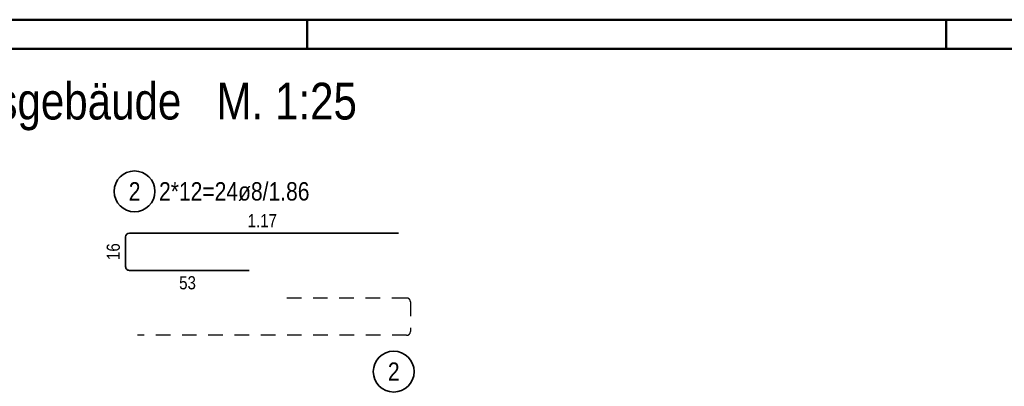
# Model space of a CAD drawing. Header units: millimetres. Extents: x -32.2 to 61.4, y 0 to 42.
# Tile 15 of 19: x 8 to 16.5, y 38.9 to 42. Entities that reach past the tile are written whole.
import ezdxf

# ---------------------------------------------------------------- set-up
doc = ezdxf.new("R2010")
doc.units = ezdxf.units.MM
doc.linetypes.add('HIDDEN', pattern=[0.375, 0.25, -0.125])
doc.styles.add('Arial Narrow', font='ARIALN.TTF')

msp = doc.modelspace()

# ---------------------------------------------------------------- linework, layer by layer
at = {"color": 4, "linetype": 'Continuous', "lineweight": 50}
for p, q in [((59.45, 42.05), (0, 42.05)), ((59.2, 41.8), (1, 41.8))]:
    msp.add_line(p, q, dxfattribs=at)
at = {"color": 4, "linetype": 'Continuous', "lineweight": 50, "ltscale": 0.5}
for p, q in [((10.5, 42.05), (10.5, 41.8)), ((15.975, 42.05), (15.975, 41.8))]:
    msp.add_line(p, q, dxfattribs=at)
at = {"color": 2, "linetype": 'Continuous', "lineweight": 35, "ltscale": 0.5}
for p, q in [((8.943432, 39.93257), (8.943432, 40.188569)), ((8.975432, 40.220569), (11.282546, 40.220569)), ((10.002546, 39.900575), (8.975432, 39.90057))]:
    msp.add_line(p, q, dxfattribs=at)
at = {"color": 3, "linetype": 'HIDDEN', "lineweight": 25, "ltscale": 0.5}
for p, q in [((10.324447, 39.663814), (11.351561, 39.663819)), ((11.383561, 39.631819), (11.383561, 39.37582)), ((11.351561, 39.34382), (9.044447, 39.34382))]:
    msp.add_line(p, q, dxfattribs=at)
at = {"color": 2, "linetype": 'Continuous', "lineweight": 35, "ltscale": 0.5}
for centre in [(9.019815, 40.57826), (11.240774, 39.032566)]:
    msp.add_circle(centre, 0.175, dxfattribs=at)
for centre, start, end in [((8.975432, 40.188569), 90, 180), ((8.975432, 39.93257), 180, 270.0002757)]:
    msp.add_arc(centre, 0.032, start, end, dxfattribs=at)
at = {"color": 3, "linetype": 'HIDDEN', "lineweight": 25, "ltscale": 0.5}
for centre, start, end in [((11.351561, 39.631819), 0, 90.0002757), ((11.351561, 39.37582), 270, 0)]:
    msp.add_arc(centre, 0.032, start, end, dxfattribs=at)

# ---------------------------------------------------------------- texts
at = {"color": 1, "lineweight": 70, "style": 'Arial Narrow'}
msp.add_text('Wände Aufzugsgebäude   M. 1:25', height=0.315, dxfattribs=at).set_placement((5.468902, 41.194224))
at = {"color": 2, "lineweight": 35, "char_height": 0.1575, "attachment_point": 1, "line_spacing_factor": 0.9, "style": 'Arial Narrow'}
for s, insert in [('2', (8.970202, 40.65701)), ('2*12=24ø8/1.86', (9.229815, 40.65701)), ('2', (11.191162, 39.111316))]:
    msp.add_mtext(s, dxfattribs=dict(at, insert=insert))
at = {"color": 3, "lineweight": 25, "insert": (9.989239, 40.383069), "char_height": 0.1125, "attachment_point": 1, "line_spacing_factor": 0.9, "style": 'Arial Narrow'}
msp.add_mtext('1.17', dxfattribs=at)
at = {"color": 3, "lineweight": 25, "char_height": 0.1125, "attachment_point": 1, "line_spacing_factor": 0.9, "style": 'Arial Narrow'}
for s, insert, rotation in [('16', (8.780932, 39.989694), 90), ('53', (9.402114, 39.850572), 0.0002757)]:
    msp.add_mtext(s, dxfattribs=dict(at, insert=insert, rotation=rotation))

doc.saveas('drawing.dxf')
